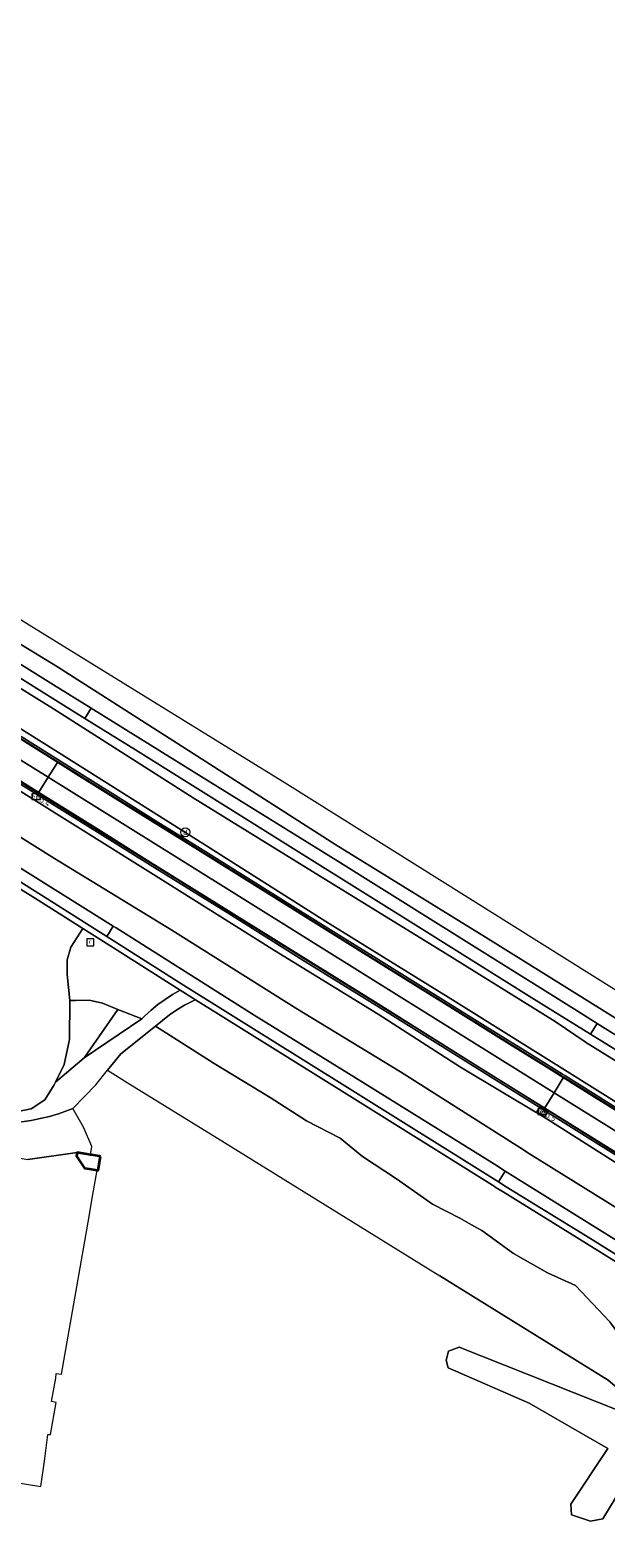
# Model space of a CAD drawing. Header units: metres. Extents: x 178952 to 185583, y 415201 to 419317.
# Tile 37 of 165: x 180311 to 180406, y 418214 to 418462. Entities that reach past the tile are written whole.
import ezdxf
from ezdxf.enums import TextEntityAlignment as Align

# ---------------------------------------------------------------- set-up
doc = ezdxf.new("R2010")
doc.units = ezdxf.units.M
for name, color, linetype, lineweight in [('B-WE-AM-AS_WEG-T18', 1, 'Continuous', 18), ('B-WE-VW-HECTOMETRERING-S', 7, 'Continuous', 25), ('B-XX-GR-BEPLANTING_CULTUUR_BODEMBEDEKKER-GV', 253, 'Continuous', 18), ('B-XX-GR-BEPLANTING_CULTUUR_BOSPLANTSOEN-GV', 253, 'Continuous', 18), ('B-XX-GR-HOUTOPSTAND_LOOF-GV', 253, 'Continuous', 13), ('B-XX-IE-MEUBILAIR_DIJKPAAL-S', 7, 'Continuous', 25), ('B-XX-OG-BEBOUWING_SCHUUR-GV', 252, 'Continuous', 35), ('B-XX-OG-TERREIN_CULTUURSCHEIDING-GV', 253, 'Continuous', 18), ('B-XX-OG-WEG-GV', 253, 'Continuous', 18), ('B-XX-RI-GWA_RIOOLPUT-S', 30, 'Continuous', 25), ('B-XX-VH-VERHARDING_ASFALT-GV', 251, 'Continuous', 18), ('B-XX-VH-VERHARDING_BEDRIJFSVLOERPLAAT-GV', 251, 'Continuous', 18), ('B-XX-VW-HECTOMETRERING-S', 7, 'Continuous', 25), ('B-XX-VW-MARKERING-G', 253, 'Continuous', 18)]:
    doc.layers.add(name, color=color, linetype=linetype, lineweight=lineweight)
doc.styles.add('NLCS-ISO', font='NLCS-ISO.ttf')
doc.styles.add('NLCS-ISO-M500-T18', font='NLCS-ISO.ttf', dxfattribs={"height": 0.9})

# ---------------------------------------------------------------- blocks, each defined once
blk = doc.blocks.new('SVW-HECTOMETERPAAL-SO')
at = {"lineweight": 18}
blk.add_lwpolyline([(-0.71, -0.52), (0.71, -0.52, 0.414214), (0.8, -0.44), (0.8, 0.44, 0.414214), (0.71, 0.52), (-0.71, 0.52, 0.414214), (-0.8, 0.44), (-0.8, -0.44, 0.414214)], format="xyb", close=True, dxfattribs=at)
at = {"lineweight": 18, "style": 'NLCS-ISO'}
blk.add_text('hm', height=0.9, dxfattribs=at).set_placement((0, 0), align=Align.MIDDLE_CENTER)
blk = doc.blocks.new('SIE-DIJKPAAL-SO')
at = {"color": 0, "linetype": 'ByBlock', "lineweight": 18}
blk.add_circle((0, 0), 1.5, dxfattribs=at)
at = {"color": 0, "linetype": 'ByBlock', "lineweight": 18, "style": 'NLCS-ISO'}
blk.add_text('d', height=1.8, dxfattribs=at).set_placement((0, 0), align=Align.MIDDLE_CENTER)
blk = doc.blocks.new('SIE-WEG_PAAL_HECTOMETERPAAL-SO')
at = {"color": 0, "linetype": 'ByBlock', "lineweight": 18}
blk.add_lwpolyline([(-1.44375, -0.94375), (1.44375, -0.94375), (1.44375, 0.94375), (-1.44375, 0.94375)], close=True, dxfattribs=at)
at = {"color": 0, "linetype": 'ByBlock', "lineweight": 18, "style": 'NLCS-ISO'}
blk.add_text('hm', height=1.5, dxfattribs=at).set_placement((0, 0), align=Align.MIDDLE_CENTER)
blk = doc.blocks.new('SRI-PUT_INSPECTIEPUT_RIOOLPUT-SO')
at = {"color": 0, "linetype": 'ByBlock', "lineweight": 18}
blk.add_lwpolyline([(-1.12, -1.12), (1.12, -1.12), (1.12, 1.12), (-1.12, 1.12)], close=True, dxfattribs=at)
at = {"color": 0, "linetype": 'ByBlock', "lineweight": 18, "style": 'NLCS-ISO'}
blk.add_text('r', height=1.5, dxfattribs=at).set_placement((0, 0.28), align=Align.MIDDLE_CENTER)

msp = doc.modelspace()

# ---------------------------------------------------------------- linework, layer by layer
at = {"layer": 'B-XX-GR-BEPLANTING_CULTUUR_BODEMBEDEKKER-GV'}
msp.add_lwpolyline([(180381.81, 418245.611), (180380.038, 418244.918), (180379.653, 418243.454), (180379.961, 418242.222), (180393.285, 418236.369), (180406.224, 418228.975), (180400.139, 418219.81), (180400.216, 418218.039), (180403.374, 418217.038), (180405.377, 418217.423), (180413.155, 418230.207), (180413.001, 418232.21), (180411.846, 418233.673)], close=True, dxfattribs=at)
at = {"layer": 'B-XX-GR-BEPLANTING_CULTUUR_BOSPLANTSOEN-GV'}
for points in [[(180307.938, 418284.018), (180311.488, 418284.75), (180313.733, 418286.187), (180315.263, 418288.656), (180315.487, 418289.119), (180316.884, 418292.011), (180317.748, 418296.108), (180317.824, 418302.504), (180317.362, 418306.814), (180317.362, 418309.216), (180317.979, 418311.312), (180319.976, 418314.338), (180312.626, 418318.995), (180304.733, 418323.892)], [(180387.716, 418271.896), (180387.715, 418271.897), (180362.909, 418287.402), (180338.461, 418302.651), (180337.982, 418302.421), (180336.681, 418301.734), (180335.42, 418300.979), (180334.201, 418300.155), (180333.029, 418299.267), (180331.908, 418298.316), (180341.511, 418292.167), (180350.753, 418286.622), (180356.683, 418282.771), (180362.228, 418279.922), (180365.925, 418276.918), (180371.47, 418273.221), (180377.4, 418269.062), (180381.867, 418266.752), (180383.831, 418265.665)], [(180491.305, 418206.684), (180475.62, 418216.815), (180474.072, 418217.795), (180451.92, 418231.813), (180428.231, 418246.714), (180402.703, 418262.627), (180389.002, 418271.092), (180387.716, 418271.896)], [(180383.831, 418265.665), (180385.487, 418264.749), (180390.724, 418260.975), (180396.269, 418257.818), (180400.89, 418255.738), (180406.513, 418249.731), (180408.515, 418247.035), (180411.442, 418241.413), (180415.369, 418237.485), (180418.989, 418233.789), (180421.531, 418231.709), (180432.621, 418227.242), (180441.093, 418221.312), (180450.335, 418215.459), (180461.194, 418208.835)]]:
    msp.add_lwpolyline(points, dxfattribs=at)
msp.add_lwpolyline([(180323.356, 418312.196), (180319.976, 418314.338), (180317.979, 418311.312), (180317.362, 418309.216), (180317.362, 418306.814), (180317.824, 418302.504), (180318.756, 418302.548), (180321.024, 418302.564), (180323.181, 418302.102), (180325.722, 418301.075), (180329.638, 418299.493), (180330.106, 418299.956), (180331.177, 418300.935), (180332.301, 418301.853), (180333.473, 418302.708), (180334.691, 418303.496), (180335.95, 418304.217)], close=True, dxfattribs=at)
at = {"layer": 'B-XX-GR-HOUTOPSTAND_LOOF-GV'}
msp.add_lwpolyline([(180320.062, 418281.731), (180318.29, 418284.812), (180317.429, 418284.463), (180315.968, 418283.939), (180314.482, 418283.492), (180312.975, 418283.121), (180311.451, 418282.829), (180309.913, 418282.615), (180308.367, 418282.482), (180306.816, 418282.427), (180305.264, 418282.453), (180303.716, 418282.559), (180303.331, 418280.11), (180305.525, 418277.345), (180305.961, 418277.27), (180310.945, 418276.409), (180319.038, 418277.572), (180321.195, 418277.194), (180321.448, 418278.574)], close=True, dxfattribs=at)
at = {"layer": 'B-XX-OG-BEBOUWING_SCHUUR-GV'}
msp.add_lwpolyline([(180322.862, 418276.923), (180322.682, 418276.952), (180321.361, 418277.165), (180321.195, 418277.194), (180319.038, 418277.572), (180318.911, 418276.953), (180320.237, 418274.99), (180320.993, 418274.88), (180322.312, 418274.668), (180322.494, 418274.639)], close=True, dxfattribs=at)
at = {"layer": 'B-XX-OG-TERREIN_CULTUURSCHEIDING-GV'}
for points in [[(180407.765, 418304.051), (180353.477, 418338.072), (180301.487, 418370.086), (180246.718, 418404.747), (180221.582, 418419.828), (180153.452, 418461.897)], [(180407.765, 418304.051), (180353.477, 418338.072), (180301.487, 418370.086), (180246.718, 418404.747), (180221.582, 418419.828), (180153.452, 418461.897)], [(180152.691, 418457.96), (180165.395, 418450.573), (180173.338, 418445.75), (180195.954, 418431.384), (180219.55, 418416.505), (180242.892, 418401.901), (180266.712, 418387.376), (180291.519, 418372.09), (180315.788, 418357.341), (180338.687, 418342.731), (180361.518, 418328.118), (180386.134, 418312.949), (180405.693, 418300.726)], [(180152.691, 418457.96), (180165.395, 418450.573), (180173.338, 418445.75), (180195.954, 418431.384), (180219.55, 418416.505), (180242.892, 418401.901), (180266.712, 418387.376), (180291.519, 418372.09), (180315.788, 418357.341), (180338.687, 418342.731), (180361.518, 418328.118), (180386.134, 418312.949), (180405.693, 418300.726)], [(180309.913, 418282.615), (180311.451, 418282.829), (180312.975, 418283.121), (180314.482, 418283.492), (180315.968, 418283.939), (180317.429, 418284.463), (180318.29, 418284.812), (180322.076, 418288.694), (180323.994, 418291.066), (180326.186, 418293.777), (180331.908, 418298.316), (180333.029, 418299.267), (180334.201, 418300.155), (180335.42, 418300.979), (180336.681, 418301.734), (180337.982, 418302.421), (180338.461, 418302.651), (180335.95, 418304.217), (180334.691, 418303.496), (180333.473, 418302.708), (180332.301, 418301.853), (180331.177, 418300.935), (180330.106, 418299.956), (180329.638, 418299.493), (180320.204, 418293.135), (180315.487, 418289.119), (180315.263, 418288.656), (180313.733, 418286.187), (180311.488, 418284.75), (180307.938, 418284.018)], [(180405.693, 418300.726), (180412.126, 418296.706), (180434.829, 418282.384), (180463.839, 418264.374), (180481.505, 418253.03), (180491.678, 418245.998), (180515.49, 418230.239), (180535.974, 418216.604), (180539.076, 418214.7), (180561.749, 418200.79)], [(180383.831, 418265.665), (180381.867, 418266.752), (180377.4, 418269.062), (180371.47, 418273.221), (180365.925, 418276.918), (180362.228, 418279.922), (180356.683, 418282.771), (180350.753, 418286.622), (180341.511, 418292.167), (180331.908, 418298.316), (180326.186, 418293.777), (180323.994, 418291.066), (180327.688, 418288.782), (180342.067, 418279.891), (180378.612, 418257.296)], [(180292.448, 418226.059), (180313.084, 418222.734), (180313.635, 418226.881), (180314.219, 418231.274), (180314.666, 418231.225), (180315.562, 418236.505), (180314.784, 418236.685), (180315.517, 418240.498), (180315.601, 418241.289), (180316.464, 418241.156), (180320.987, 418267.074), (180321.453, 418269.748), (180322.312, 418274.668), (180322.494, 418274.639), (180322.862, 418276.923), (180322.682, 418276.952), (180321.361, 418277.165), (180321.195, 418277.194), (180319.038, 418277.572), (180310.945, 418276.409)], [(180378.612, 418257.296), (180406.276, 418240.192), (180419.117, 418229.226), (180484.042, 418188.638), (180485.751, 418187.452), (180485.661, 418189.464), (180486.24, 418192.263), (180477.907, 418198.13), (180469.82, 418203.29), (180461.194, 418208.835), (180450.335, 418215.459), (180441.093, 418221.312), (180432.621, 418227.242), (180421.531, 418231.709), (180418.989, 418233.789), (180415.369, 418237.485), (180411.442, 418241.413), (180408.515, 418247.035), (180406.513, 418249.731), (180400.89, 418255.738), (180396.269, 418257.818), (180390.724, 418260.975), (180385.487, 418264.749), (180383.831, 418265.665)], [(180484.042, 418188.638), (180419.117, 418229.226), (180406.276, 418240.192), (180378.612, 418257.296)]]:
    msp.add_lwpolyline(points, dxfattribs=at)
for points in [[(180325.722, 418301.075), (180323.181, 418302.102), (180321.024, 418302.564), (180318.756, 418302.548), (180317.824, 418302.504), (180317.748, 418296.108), (180316.884, 418292.011), (180315.487, 418289.119), (180320.204, 418293.135), (180320.326, 418293.333)], [(180329.638, 418299.493), (180325.722, 418301.075), (180320.326, 418293.333), (180320.204, 418293.135)], [(180379.653, 418243.454), (180380.038, 418244.918), (180381.81, 418245.611), (180411.846, 418233.673), (180413.001, 418232.21), (180413.155, 418230.207), (180405.377, 418217.423), (180403.374, 418217.038), (180400.216, 418218.039), (180400.139, 418219.81), (180406.224, 418228.975), (180393.285, 418236.369), (180379.961, 418242.222)]]:
    msp.add_lwpolyline(points, close=True, dxfattribs=at)
at = {"layer": 'B-XX-OG-WEG-GV'}
for points in [[(180150.148, 418456.714), (180162.554, 418449.365), (180187.096, 418434.081), (180210.508, 418419.505), (180231.341, 418406.489), (180236.42, 418403.347), (180250.744, 418394.485), (180271.041, 418381.866), (180290.651, 418369.651), (180315.151, 418354.386), (180321.337, 418350.541), (180338.269, 418340.017), (180361.875, 418325.397), (180385.545, 418310.572), (180401.153, 418300.816), (180404.462, 418298.753)], [(180150.148, 418456.714), (180162.554, 418449.365), (180187.096, 418434.081), (180210.508, 418419.505), (180231.341, 418406.489), (180236.42, 418403.347), (180250.744, 418394.485), (180271.041, 418381.866), (180290.651, 418369.651), (180315.151, 418354.386), (180321.337, 418350.541), (180338.269, 418340.017), (180361.875, 418325.397), (180385.545, 418310.572), (180401.153, 418300.816), (180404.462, 418298.753)], [(180405.693, 418300.726), (180386.134, 418312.949), (180361.518, 418328.118), (180338.687, 418342.731), (180315.788, 418357.341), (180291.519, 418372.09), (180266.712, 418387.376), (180242.892, 418401.901), (180219.55, 418416.505), (180195.954, 418431.384), (180173.338, 418445.75), (180165.395, 418450.573), (180152.691, 418457.96)], [(180405.693, 418300.726), (180386.134, 418312.949), (180361.518, 418328.118), (180338.687, 418342.731), (180315.788, 418357.341), (180291.519, 418372.09), (180266.712, 418387.376), (180242.892, 418401.901), (180219.55, 418416.505), (180195.954, 418431.384), (180173.338, 418445.75), (180165.395, 418450.573), (180152.691, 418457.96)], [(180403.369, 418296.999), (180393.722, 418302.978), (180375.538, 418314.377), (180354.521, 418327.469), (180328.583, 418343.693), (180320.286, 418348.854), (180303.434, 418359.338), (180280.51, 418373.624), (180256.145, 418388.77), (180235.351, 418401.631), (180233.322, 418402.886), (180209.238, 418417.857), (180184.135, 418433.505), (180160.67, 418448.056), (180149.138, 418454.997)], [(180403.369, 418296.999), (180393.722, 418302.978), (180375.538, 418314.377), (180354.521, 418327.469), (180328.583, 418343.693), (180320.286, 418348.854), (180303.434, 418359.338), (180280.51, 418373.624), (180256.145, 418388.77), (180235.351, 418401.631), (180233.322, 418402.886), (180209.238, 418417.857), (180184.135, 418433.505), (180160.67, 418448.056), (180149.138, 418454.997)], [(180140.205, 418450.788), (180158.693, 418439.915), (180176.65, 418428.761), (180197.384, 418415.792), (180219.534, 418401.976), (180231.068, 418394.764), (180242.275, 418387.756), (180265.875, 418372.998), (180290.426, 418357.664), (180312.613, 418343.759), (180315.853, 418341.74), (180338.895, 418327.374), (180362.892, 418312.403), (180388.314, 418296.554), (180398.958, 418289.925)], [(180140.205, 418450.788), (180158.693, 418439.915), (180176.65, 418428.761), (180197.384, 418415.792), (180219.534, 418401.976), (180231.068, 418394.764), (180242.275, 418387.756), (180265.875, 418372.998), (180290.426, 418357.664), (180312.613, 418343.759), (180315.853, 418341.74), (180338.895, 418327.374), (180362.892, 418312.403), (180388.314, 418296.554), (180398.958, 418289.925)], [(180151.151, 418452.534), (180162.506, 418445.633), (180188.084, 418429.738), (180211.814, 418414.964), (180234.566, 418400.765), (180254.766, 418388.13), (180273.679, 418376.232), (180292.581, 418364.4), (180315.15, 418350.412), (180338.083, 418335.84), (180359.535, 418322.588), (180379.042, 418310.589), (180397.55, 418299.067), (180402.466, 418295.763), (180402.561, 418295.704)], [(180402.561, 418295.704), (180402.466, 418295.763), (180397.55, 418299.067), (180379.042, 418310.589), (180359.535, 418322.588), (180338.083, 418335.84), (180315.15, 418350.412), (180292.581, 418364.4), (180273.679, 418376.232), (180254.766, 418388.13), (180234.566, 418400.765), (180211.814, 418414.964), (180188.084, 418429.738), (180162.506, 418445.633), (180151.151, 418452.534)], [(180151.151, 418452.534), (180162.506, 418445.633), (180188.084, 418429.738), (180211.814, 418414.964), (180234.566, 418400.765), (180254.766, 418388.13), (180273.679, 418376.232), (180292.581, 418364.4), (180315.15, 418350.412), (180338.083, 418335.84), (180359.535, 418322.588), (180379.042, 418310.589), (180397.55, 418299.067), (180402.466, 418295.763), (180402.561, 418295.704)], [(180402.561, 418295.704), (180402.466, 418295.763), (180397.55, 418299.067), (180379.042, 418310.589), (180359.535, 418322.588), (180338.083, 418335.84), (180315.15, 418350.412), (180292.581, 418364.4), (180273.679, 418376.232), (180254.766, 418388.13), (180234.566, 418400.765), (180211.814, 418414.964), (180188.084, 418429.738), (180162.506, 418445.633), (180151.151, 418452.534)], [(180149.446, 418447.037), (180167.308, 418436.301), (180190.937, 418421.475), (180211.474, 418408.76), (180240.507, 418390.673), (180267.618, 418373.637), (180292.963, 418357.663), (180315.959, 418343.278), (180338.609, 418328.948), (180359.866, 418315.527), (180381.151, 418302.388), (180399.539, 418290.858)], [(180399.539, 418290.858), (180381.151, 418302.388), (180359.866, 418315.527), (180338.609, 418328.948), (180315.959, 418343.278), (180292.963, 418357.663), (180267.618, 418373.637), (180240.507, 418390.673), (180211.474, 418408.76), (180190.937, 418421.475), (180167.308, 418436.301), (180149.446, 418447.037)], [(180149.446, 418447.037), (180167.308, 418436.301), (180190.937, 418421.475), (180211.474, 418408.76), (180240.507, 418390.673), (180267.618, 418373.637), (180292.963, 418357.663), (180315.959, 418343.278), (180338.609, 418328.948), (180359.866, 418315.527), (180381.151, 418302.388), (180399.539, 418290.858)], [(180399.539, 418290.858), (180381.151, 418302.388), (180359.866, 418315.527), (180338.609, 418328.948), (180315.959, 418343.278), (180292.963, 418357.663), (180267.618, 418373.637), (180240.507, 418390.673), (180211.474, 418408.76), (180190.937, 418421.475), (180167.308, 418436.301), (180149.446, 418447.037)], [(180395.097, 418283.734), (180382.021, 418291.6), (180368.503, 418300.265), (180351.471, 418310.762), (180331.575, 418323.205), (180308.436, 418337.691), (180284.448, 418352.463), (180260.428, 418367.374), (180239.294, 418380.535), (180217.616, 418394.071), (180196.057, 418407.438), (180178.38, 418418.599), (180158.185, 418431.013), (180143.343, 418440.315)], [(180143.343, 418440.315), (180158.185, 418431.013), (180178.38, 418418.599), (180196.057, 418407.438), (180217.616, 418394.071), (180239.294, 418380.535), (180260.428, 418367.374), (180284.448, 418352.463), (180308.436, 418337.691), (180331.575, 418323.205), (180351.471, 418310.762), (180368.503, 418300.265), (180382.021, 418291.6), (180395.097, 418283.734)], [(180395.097, 418283.734), (180382.021, 418291.6), (180368.503, 418300.265), (180351.471, 418310.762), (180331.575, 418323.205), (180308.436, 418337.691), (180284.448, 418352.463), (180260.428, 418367.374), (180239.294, 418380.535), (180217.616, 418394.071), (180196.057, 418407.438), (180178.38, 418418.599), (180158.185, 418431.013), (180143.343, 418440.315)], [(180143.343, 418440.315), (180158.185, 418431.013), (180178.38, 418418.599), (180196.057, 418407.438), (180217.616, 418394.071), (180239.294, 418380.535), (180260.428, 418367.374), (180284.448, 418352.463), (180308.436, 418337.691), (180331.575, 418323.205), (180351.471, 418310.762), (180368.503, 418300.265), (180382.021, 418291.6), (180395.097, 418283.734)], [(180395.617, 418284.569), (180387.317, 418289.753), (180370.384, 418300.312), (180356.544, 418308.904), (180356.112, 418309.172), (180343.857, 418316.857), (180330.645, 418325.03), (180314.555, 418335.042), (180299.504, 418344.393), (180283.593, 418354.316), (180269.471, 418363.072), (180262.627, 418367.37), (180246.242, 418377.572), (180231.411, 418386.874), (180224.039, 418391.474), (180215.227, 418396.945), (180203.159, 418404.449), (180189.651, 418412.87), (180175.181, 418421.888), (180159.075, 418431.986), (180152.07, 418436.287)], [(180152.07, 418436.287), (180159.075, 418431.986), (180175.181, 418421.888), (180189.651, 418412.87), (180203.159, 418404.449), (180215.227, 418396.945), (180224.039, 418391.474), (180231.411, 418386.874), (180246.242, 418377.572), (180262.627, 418367.37), (180269.471, 418363.072), (180283.593, 418354.316), (180299.504, 418344.393), (180314.555, 418335.042), (180330.645, 418325.03), (180343.857, 418316.857), (180356.112, 418309.172), (180356.544, 418308.904), (180370.384, 418300.312), (180387.317, 418289.753), (180395.617, 418284.569)], [(180395.617, 418284.569), (180387.317, 418289.753), (180370.384, 418300.312), (180356.544, 418308.904), (180356.112, 418309.172), (180343.857, 418316.857), (180330.645, 418325.03), (180314.555, 418335.042), (180299.504, 418344.393), (180283.593, 418354.316), (180269.471, 418363.072), (180262.627, 418367.37), (180246.242, 418377.572), (180231.411, 418386.874), (180224.039, 418391.474), (180215.227, 418396.945), (180203.159, 418404.449), (180189.651, 418412.87), (180175.181, 418421.888), (180159.075, 418431.986), (180152.07, 418436.287)], [(180152.07, 418436.287), (180159.075, 418431.986), (180175.181, 418421.888), (180189.651, 418412.87), (180203.159, 418404.449), (180215.227, 418396.945), (180224.039, 418391.474), (180231.411, 418386.874), (180246.242, 418377.572), (180262.627, 418367.37), (180269.471, 418363.072), (180283.593, 418354.316), (180299.504, 418344.393), (180314.555, 418335.042), (180330.645, 418325.03), (180343.857, 418316.857), (180356.112, 418309.172), (180356.544, 418308.904), (180370.384, 418300.312), (180387.317, 418289.753), (180395.617, 418284.569)], [(180395.776, 418284.822), (180373.911, 418298.509), (180355.486, 418309.908), (180335.541, 418322.335), (180323.236, 418329.98), (180312.642, 418336.588), (180294.847, 418347.689), (180277.434, 418358.515), (180259.478, 418369.7), (180242.341, 418380.394), (180227.752, 418389.446), (180225.839, 418390.632), (180208.083, 418401.699), (180188.477, 418413.923), (180173.459, 418423.33), (180155.414, 418434.598)], [(180395.776, 418284.822), (180373.911, 418298.509), (180355.486, 418309.908), (180335.541, 418322.335), (180323.236, 418329.98), (180312.642, 418336.588), (180294.847, 418347.689), (180277.434, 418358.515), (180259.478, 418369.7), (180242.341, 418380.394), (180227.752, 418389.446), (180225.839, 418390.632), (180208.083, 418401.699), (180188.477, 418413.923), (180173.459, 418423.33), (180155.414, 418434.598)], [(180391.746, 418278.36), (180372.149, 418290.803), (180354.957, 418301.263), (180334.605, 418314.06), (180315.29, 418325.876), (180299.526, 418335.681), (180281.009, 418347.286), (180265.092, 418357.209), (180249.588, 418366.449), (180232.277, 418377.691), (180215.338, 418387.963), (180199.242, 418397.944), (180177.679, 418411.137), (180165.375, 418418.495), (180149.927, 418428.937)], [(180149.927, 418428.937), (180165.375, 418418.495), (180177.679, 418411.137), (180199.242, 418397.944), (180215.338, 418387.963), (180232.277, 418377.691), (180249.588, 418366.449), (180265.092, 418357.209), (180281.009, 418347.286), (180299.526, 418335.681), (180315.29, 418325.876), (180334.605, 418314.06), (180354.957, 418301.263), (180372.149, 418290.803), (180391.746, 418278.36)], [(180391.746, 418278.36), (180372.149, 418290.803), (180354.957, 418301.263), (180334.605, 418314.06), (180315.29, 418325.876), (180299.526, 418335.681), (180281.009, 418347.286), (180265.092, 418357.209), (180249.588, 418366.449), (180232.277, 418377.691), (180215.338, 418387.963), (180199.242, 418397.944), (180177.679, 418411.137), (180165.375, 418418.495), (180149.927, 418428.937)], [(180149.927, 418428.937), (180165.375, 418418.495), (180177.679, 418411.137), (180199.242, 418397.944), (180215.338, 418387.963), (180232.277, 418377.691), (180249.588, 418366.449), (180265.092, 418357.209), (180281.009, 418347.286), (180299.526, 418335.681), (180315.29, 418325.876), (180334.605, 418314.06), (180354.957, 418301.263), (180372.149, 418290.803), (180391.746, 418278.36)], [(180140.288, 418423.805), (180163.401, 418409.051), (180184.822, 418396.07), (180199.489, 418386.932), (180204.567, 418383.978), (180215.955, 418377.738), (180219.432, 418375.947), (180221.727, 418374.764), (180228.669, 418371.042), (180243.251, 418362.127), (180246.02, 418360.434), (180262.356, 418350.27), (180267.176, 418347.271), (180288.565, 418333.923), (180304.733, 418323.892), (180312.626, 418318.995), (180319.976, 418314.338), (180323.356, 418312.196), (180335.95, 418304.217), (180338.461, 418302.651), (180362.909, 418287.402), (180387.715, 418271.897), (180387.716, 418271.896)], [(180140.288, 418423.805), (180163.401, 418409.051), (180184.822, 418396.07), (180199.489, 418386.932), (180204.567, 418383.978), (180215.955, 418377.738), (180219.432, 418375.947), (180221.727, 418374.764), (180228.669, 418371.042), (180243.251, 418362.127), (180246.02, 418360.434), (180262.356, 418350.27), (180267.176, 418347.271), (180288.565, 418333.923), (180304.733, 418323.892), (180312.626, 418318.995), (180319.976, 418314.338), (180323.356, 418312.196), (180335.95, 418304.217), (180338.461, 418302.651), (180362.909, 418287.402), (180387.715, 418271.897), (180387.716, 418271.896)], [(180388.245, 418272.745), (180363.439, 418288.25), (180336.482, 418305.063), (180323.891, 418313.041), (180313.157, 418319.842), (180305.261, 418324.741), (180289.093, 418334.772), (180267.705, 418348.12), (180246.545, 418361.285), (180229.166, 418371.909), (180222.193, 418375.649), (180219.889, 418376.836), (180216.424, 418378.621), (180205.058, 418384.849), (180200.005, 418387.789), (180185.345, 418396.922), (180163.929, 418409.9), (180140.829, 418424.646)], [(180388.245, 418272.745), (180363.439, 418288.25), (180336.482, 418305.063), (180323.891, 418313.041), (180313.157, 418319.842), (180305.261, 418324.741), (180289.093, 418334.772), (180267.705, 418348.12), (180246.545, 418361.285), (180229.166, 418371.909), (180222.193, 418375.649), (180219.889, 418376.836), (180216.424, 418378.621), (180205.058, 418384.849), (180200.005, 418387.789), (180185.345, 418396.922), (180163.929, 418409.9), (180140.829, 418424.646)], [(180147.401, 418422.805), (180172.134, 418407.362), (180200.132, 418390.042), (180213.563, 418382.406), (180220.93, 418378.505), (180229.677, 418373.874), (180243.879, 418365.323), (180263.143, 418353.258), (180282.739, 418341.035), (180305.447, 418326.916), (180306.289, 418326.391), (180324.957, 418314.751), (180325.419, 418314.463), (180348.098, 418300.134), (180364.743, 418289.839), (180387.571, 418275.641), (180389.344, 418274.508), (180389.344, 418274.508)], [(180147.401, 418422.805), (180172.134, 418407.362), (180200.132, 418390.042), (180213.563, 418382.406), (180220.93, 418378.505), (180229.677, 418373.874), (180243.879, 418365.323), (180263.143, 418353.258), (180282.739, 418341.035), (180305.447, 418326.916), (180306.289, 418326.391), (180324.957, 418314.751), (180325.419, 418314.463), (180348.098, 418300.134), (180364.743, 418289.839), (180387.571, 418275.641), (180389.344, 418274.508), (180389.344, 418274.508)], [(180309.815, 418345.879), (180317.309, 418341.177), (180325.313, 418336.223), (180332.016, 418332.002), (180339.296, 418327.491), (180347.079, 418322.599), (180354.862, 418317.751), (180361.536, 418313.581), (180367.73, 418309.757), (180374.572, 418305.48), (180380.086, 418302.011), (180386.075, 418298.325), (180392.617, 418294.236), (180398.771, 418290.411), (180399.123, 418290.191)], [(180399.123, 418290.191), (180398.771, 418290.411), (180392.617, 418294.236), (180386.075, 418298.325), (180380.086, 418302.011), (180374.572, 418305.48), (180367.73, 418309.757), (180361.536, 418313.581), (180354.862, 418317.751), (180347.079, 418322.599), (180339.296, 418327.491), (180332.016, 418332.002), (180325.313, 418336.223), (180317.309, 418341.177), (180309.815, 418345.879)], [(180309.815, 418345.879), (180317.309, 418341.177), (180325.313, 418336.223), (180332.016, 418332.002), (180339.296, 418327.491), (180347.079, 418322.599), (180354.862, 418317.751), (180361.536, 418313.581), (180367.73, 418309.757), (180374.572, 418305.48), (180380.086, 418302.011), (180386.075, 418298.325), (180392.617, 418294.236), (180398.771, 418290.411), (180399.123, 418290.191)], [(180399.123, 418290.191), (180398.771, 418290.411), (180392.617, 418294.236), (180386.075, 418298.325), (180380.086, 418302.011), (180374.572, 418305.48), (180367.73, 418309.757), (180361.536, 418313.581), (180354.862, 418317.751), (180347.079, 418322.599), (180339.296, 418327.491), (180332.016, 418332.002), (180325.313, 418336.223), (180317.309, 418341.177), (180309.815, 418345.879)], [(180404.462, 418298.753), (180404.462, 418298.753), (180426.119, 418285.254), (180447.352, 418272.084), (180470.848, 418257.207), (180490.707, 418244.418), (180495.116, 418241.578), (180512.432, 418229.824), (180530.974, 418217.358), (180538.118, 418212.506), (180547.469, 418206.155), (180557.939, 418199.068), (180559.516, 418197.956), (180561.749, 418200.79), (180539.076, 418214.7), (180535.974, 418216.604), (180515.49, 418230.239), (180491.678, 418245.998), (180481.505, 418253.03), (180463.839, 418264.374), (180434.829, 418282.384), (180412.126, 418296.706), (180405.693, 418300.726)], [(180399.539, 418290.858), (180404.057, 418288.025), (180424.601, 418275.15), (180448.5, 418260.121), (180474.246, 418244.276), (180496.561, 418230.408), (180499.147, 418234.742), (180486.573, 418243.029), (180463.216, 418257.901), (180436.712, 418274.509), (180402.561, 418295.704)], [(180402.561, 418295.704), (180436.712, 418274.509), (180463.216, 418257.901), (180486.573, 418243.029), (180499.147, 418234.742), (180499.816, 418235.863), (180489.533, 418242.538), (180475.241, 418251.815), (180454.47, 418265.205), (180436.806, 418276.296), (180412.674, 418291.232), (180403.369, 418296.999), (180403.369, 418296.999)], [(180399.123, 418290.191), (180406.225, 418285.753), (180412.801, 418281.671), (180419.169, 418277.716), (180426.144, 418273.362), (180432.335, 418269.457), (180439.128, 418265.239), (180445.999, 418260.905), (180452.283, 418256.986), (180459.092, 418252.763), (180464.825, 418249.151), (180470.204, 418245.813), (180475.591, 418242.427), (180480.725, 418239.21), (180485.748, 418236.118), (180491.412, 418232.607), (180496.104, 418229.642), (180496.561, 418230.408), (180474.246, 418244.276), (180448.5, 418260.121), (180424.601, 418275.15), (180404.057, 418288.025), (180399.539, 418290.858)], [(180391.746, 418278.36), (180393.344, 418277.345), (180425.876, 418257.118), (180454.7, 418239.148), (180461.606, 418234.826), (180465.147, 418240.191), (180445.028, 418252.555), (180419.879, 418268.028), (180396.336, 418282.989), (180395.097, 418283.734)], [(180395.097, 418283.734), (180396.336, 418282.989), (180419.879, 418268.028), (180445.028, 418252.555), (180465.147, 418240.191), (180465.638, 418240.935), (180458.133, 418245.631), (180448.322, 418251.79), (180434.795, 418260.179), (180420.494, 418269.051), (180404.28, 418279.158), (180395.617, 418284.569)], [(180389.344, 418274.508), (180390.925, 418273.498), (180433.537, 418246.994), (180456.802, 418232.432), (180459.074, 418230.99), (180461.606, 418234.826), (180454.7, 418239.148), (180425.876, 418257.118), (180393.344, 418277.345), (180391.746, 418278.36)], [(180389.344, 418274.508), (180389.344, 418274.508), (180388.245, 418272.745)], [(180491.846, 418207.525), (180476.159, 418217.657), (180474.606, 418218.64), (180452.453, 418232.658), (180428.761, 418247.562), (180403.23, 418263.477), (180389.529, 418271.942), (180388.245, 418272.745)], [(180387.716, 418271.896), (180389.002, 418271.092), (180402.703, 418262.627), (180428.231, 418246.714), (180451.92, 418231.813), (180474.072, 418217.795), (180475.62, 418216.815), (180491.305, 418206.684)]]:
    msp.add_lwpolyline(points, dxfattribs=at)
for points in [[(180236.42, 418403.347), (180235.351, 418401.631), (180256.145, 418388.77), (180280.51, 418373.624), (180303.434, 418359.338), (180320.286, 418348.854), (180321.337, 418350.541), (180315.151, 418354.386), (180290.651, 418369.651), (180271.041, 418381.866), (180250.744, 418394.485)], [(180231.068, 418394.764), (180230.949, 418394.573), (180229.422, 418392.124), (180244.879, 418382.486), (180275.115, 418363.626), (180305.681, 418344.539), (180314.264, 418339.191), (180315.781, 418341.625), (180315.853, 418341.74), (180312.613, 418343.759), (180290.426, 418357.664), (180265.875, 418372.998), (180242.275, 418387.756)], [(180229.422, 418392.124), (180227.879, 418389.648), (180227.752, 418389.446), (180242.341, 418380.394), (180259.478, 418369.7), (180277.434, 418358.515), (180294.847, 418347.689), (180312.642, 418336.588), (180312.732, 418336.731), (180314.264, 418339.191), (180305.681, 418344.539), (180275.115, 418363.626), (180244.879, 418382.486)], [(180220.93, 418378.505), (180219.889, 418376.836), (180222.193, 418375.649), (180229.166, 418371.909), (180246.545, 418361.285), (180267.705, 418348.12), (180289.093, 418334.772), (180305.261, 418324.741), (180313.157, 418319.842), (180323.891, 418313.041), (180324.957, 418314.751), (180306.289, 418326.391), (180305.447, 418326.916), (180282.739, 418341.035), (180263.143, 418353.258), (180243.879, 418365.323), (180229.677, 418373.874)], [(180321.337, 418350.541), (180320.286, 418348.854), (180328.583, 418343.693), (180354.521, 418327.469), (180375.538, 418314.377), (180393.722, 418302.978), (180403.369, 418296.999), (180404.462, 418298.753), (180401.153, 418300.816), (180385.545, 418310.572), (180361.875, 418325.397), (180338.269, 418340.017)], [(180315.853, 418341.74), (180315.781, 418341.625), (180314.264, 418339.191), (180336.241, 418325.496), (180366.835, 418306.415), (180397.368, 418287.376), (180398.897, 418289.828), (180398.958, 418289.925), (180388.314, 418296.554), (180362.892, 418312.403), (180338.895, 418327.374)], [(180314.264, 418339.191), (180312.732, 418336.731), (180312.642, 418336.588), (180323.236, 418329.98), (180335.541, 418322.335), (180355.486, 418309.908), (180373.911, 418298.509), (180395.776, 418284.822), (180395.84, 418284.925), (180397.368, 418287.376), (180366.835, 418306.415), (180336.241, 418325.496)], [(180324.957, 418314.751), (180323.891, 418313.041), (180336.482, 418305.063), (180363.439, 418288.25), (180388.245, 418272.745), (180389.344, 418274.508), (180387.571, 418275.641), (180364.743, 418289.839), (180348.098, 418300.134), (180325.419, 418314.463)]]:
    msp.add_lwpolyline(points, close=True, dxfattribs=at)
at = {"layer": 'B-XX-VH-VERHARDING_ASFALT-GV'}
for points in [[(180403.369, 418296.999), (180403.369, 418296.999), (180404.462, 418298.753)], [(180397.368, 418287.376), (180397.368, 418287.376), (180398.897, 418289.828), (180398.958, 418289.925), (180398.958, 418289.925)], [(180395.776, 418284.822), (180395.776, 418284.822), (180395.84, 418284.925), (180397.368, 418287.376)]]:
    msp.add_lwpolyline(points, dxfattribs=at)
for points in [[(180404.462, 418298.753), (180403.369, 418296.999), (180412.674, 418291.232), (180436.806, 418276.296), (180454.47, 418265.205), (180475.241, 418251.815), (180489.533, 418242.538), (180490.707, 418244.418), (180470.848, 418257.207), (180447.352, 418272.084), (180426.119, 418285.254)], [(180398.958, 418289.925), (180398.897, 418289.828), (180397.368, 418287.376), (180417.79, 418274.641), (180441.815, 418259.643), (180473.543, 418239.878), (180483.85, 418233.44), (180485.359, 418235.855), (180485.439, 418235.984), (180483.763, 418237.03), (180462.644, 418250.205), (180441.508, 418263.381), (180420.882, 418276.257), (180399.685, 418289.473)], [(180397.368, 418287.376), (180395.84, 418284.925), (180395.776, 418284.822), (180397.093, 418283.998), (180417.999, 418270.903), (180440.063, 418257.221), (180459.479, 418245.084), (180477.884, 418233.557), (180482.231, 418230.848), (180482.33, 418231.005), (180483.85, 418233.44), (180473.543, 418239.878), (180441.815, 418259.643), (180417.79, 418274.641)], [(180389.344, 418274.508), (180388.245, 418272.745), (180389.529, 418271.942), (180403.23, 418263.477), (180428.761, 418247.562), (180452.453, 418232.658), (180474.606, 418218.64), (180475.719, 418220.421), (180459.074, 418230.99), (180456.802, 418232.432), (180433.537, 418246.994), (180390.925, 418273.498)]]:
    msp.add_lwpolyline(points, close=True, dxfattribs=at)
at = {"layer": 'B-XX-VH-VERHARDING_BEDRIJFSVLOERPLAAT-GV'}
for points in [[(180398.958, 418289.925), (180398.958, 418289.925), (180399.685, 418289.473), (180420.882, 418276.257), (180441.508, 418263.381), (180462.644, 418250.205), (180483.763, 418237.03), (180485.439, 418235.984), (180509.76, 418220.804), (180525.046, 418210.892)], [(180521.848, 418213.296), (180516.168, 418216.947), (180509.823, 418221.076), (180503.334, 418225.134), (180497.318, 418228.875), (180496.104, 418229.642), (180491.412, 418232.607), (180485.748, 418236.118), (180480.725, 418239.21), (180475.591, 418242.427), (180470.204, 418245.813), (180464.825, 418249.151), (180459.092, 418252.763), (180452.283, 418256.986), (180445.999, 418260.905), (180439.128, 418265.239), (180432.335, 418269.457), (180426.144, 418273.362), (180419.169, 418277.716), (180412.801, 418281.671), (180406.225, 418285.753), (180399.123, 418290.191)], [(180519.628, 418206.765), (180507.261, 418214.946), (180492.974, 418224.155), (180482.231, 418230.848), (180477.884, 418233.557), (180459.479, 418245.084), (180440.063, 418257.221), (180417.999, 418270.903), (180397.093, 418283.998), (180395.776, 418284.822), (180395.776, 418284.822)], [(180395.617, 418284.569), (180404.28, 418279.158), (180420.494, 418269.051), (180434.795, 418260.179), (180448.322, 418251.79), (180458.133, 418245.631), (180465.638, 418240.935), (180466.256, 418240.548), (180471.745, 418237.113), (180481.191, 418231.212), (180492.265, 418224.259), (180502.719, 418217.581), (180512.777, 418211.048)]]:
    msp.add_lwpolyline(points, dxfattribs=at)
at = {"layer": 'B-XX-VW-MARKERING-G'}
for points in [[(180397.368, 418287.376), (180366.835, 418306.415), (180336.241, 418325.496), (180314.264, 418339.191), (180305.681, 418344.539), (180275.115, 418363.626), (180244.879, 418382.486), (180229.422, 418392.124), (180214.247, 418401.586), (180183.909, 418420.55), (180153.732, 418439.275)], [(180397.368, 418287.376), (180366.835, 418306.415), (180336.241, 418325.496), (180314.264, 418339.191), (180305.681, 418344.539), (180275.115, 418363.626), (180244.879, 418382.486), (180229.422, 418392.124), (180214.247, 418401.586), (180183.909, 418420.55), (180153.732, 418439.275)], [(180398.897, 418289.828), (180395.889, 418291.712), (180390.055, 418295.32), (180379.788, 418301.722), (180369.416, 418308.168), (180359.237, 418314.52), (180349.144, 418320.834), (180338.82, 418327.262), (180328.733, 418333.512), (180318.56, 418339.89), (180315.781, 418341.625), (180308.439, 418346.207)], [(180398.897, 418289.828), (180395.889, 418291.712), (180390.055, 418295.32), (180379.788, 418301.722), (180369.416, 418308.168), (180359.237, 418314.52), (180349.144, 418320.834), (180338.82, 418327.262), (180328.733, 418333.512), (180318.56, 418339.89), (180315.781, 418341.625), (180308.439, 418346.207)], [(180398.897, 418289.828), (180395.889, 418291.712), (180390.055, 418295.32), (180379.788, 418301.722), (180369.416, 418308.168), (180359.237, 418314.52), (180349.144, 418320.834), (180338.82, 418327.262), (180328.733, 418333.512), (180318.56, 418339.89), (180315.781, 418341.625), (180308.439, 418346.207)], [(180302.154, 418343.351), (180311.865, 418337.268), (180312.732, 418336.731), (180321.809, 418331.112), (180330.576, 418325.581), (180342.315, 418318.303), (180355.309, 418310.21), (180368.014, 418302.295), (180385.471, 418291.381), (180395.84, 418284.925)], [(180302.154, 418343.351), (180311.865, 418337.268), (180312.732, 418336.731), (180321.809, 418331.112), (180330.576, 418325.581), (180342.315, 418318.303), (180355.309, 418310.21), (180368.014, 418302.295), (180385.471, 418291.381), (180395.84, 418284.925)], [(180302.154, 418343.351), (180311.865, 418337.268), (180312.732, 418336.731), (180321.809, 418331.112), (180330.576, 418325.581), (180342.315, 418318.303), (180355.309, 418310.21), (180368.014, 418302.295), (180385.471, 418291.381), (180395.84, 418284.925)], [(180527.282, 418209.18), (180515.932, 418216.608), (180500.907, 418226.156), (180498.249, 418227.798), (180487.42, 418234.569), (180485.359, 418235.855), (180475.026, 418242.302), (180463.981, 418249.231), (180453.763, 418255.535), (180443.088, 418262.224), (180432.948, 418268.573), (180423.195, 418274.646), (180413.041, 418280.989), (180404.019, 418286.622), (180398.897, 418289.828), (180398.897, 418289.828)], [(180473.427, 418239.923), (180441.815, 418259.643), (180417.79, 418274.641), (180397.368, 418287.376)], [(180395.84, 418284.925), (180395.84, 418284.925), (180410.06, 418276.071), (180437.986, 418258.67), (180453.349, 418249.1), (180465.512, 418241.492), (180477.878, 418233.792), (180482.33, 418231.005), (180488.269, 418227.287), (180497.063, 418221.728), (180506.416, 418215.814), (180511.027, 418212.756)]]:
    msp.add_lwpolyline(points, dxfattribs=at)

# ---------------------------------------------------------------- block references
at = {"layer": 'B-WE-VW-HECTOMETRERING-S', "rotation": 328.1772254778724}
msp.add_blockref('SVW-HECTOMETERPAAL-SO', (180395.47, 418284.287, 12.454), dxfattribs=at)
at = {"layer": 'B-XX-IE-MEUBILAIR_DIJKPAAL-S', "xscale": 0.5, "yscale": 0.5, "zscale": 0.5}
msp.add_blockref('SIE-DIJKPAAL-SO', (180336.787, 418330.156), dxfattribs=at)
at = {"layer": 'B-XX-RI-GWA_RIOOLPUT-S', "xscale": 0.5, "yscale": 0.5, "zscale": 0.5}
msp.add_blockref('SRI-PUT_INSPECTIEPUT_RIOOLPUT-SO', (180321.192, 418312.075), dxfattribs=at)
at = {"layer": 'B-XX-VW-HECTOMETRERING-S', "xscale": 0.5, "yscale": 0.5, "zscale": 0.5}
for p in [(180312.274, 418335.997), (180395.426, 418284.261)]:
    msp.add_blockref('SIE-WEG_PAAL_HECTOMETERPAAL-SO', p, dxfattribs=at)

# ---------------------------------------------------------------- texts
at = {"layer": 'B-WE-AM-AS_WEG-T18', "style": 'NLCS-ISO-M500-T18'}
for s, p in [('3.4', (180313.762, 418335.186)), ('3.5', (180396.875, 418283.424))]:
    msp.add_text(s, height=0.9, rotation=328.17723, dxfattribs=at).set_placement(p, align=Align.MIDDLE)

doc.saveas('drawing.dxf')
